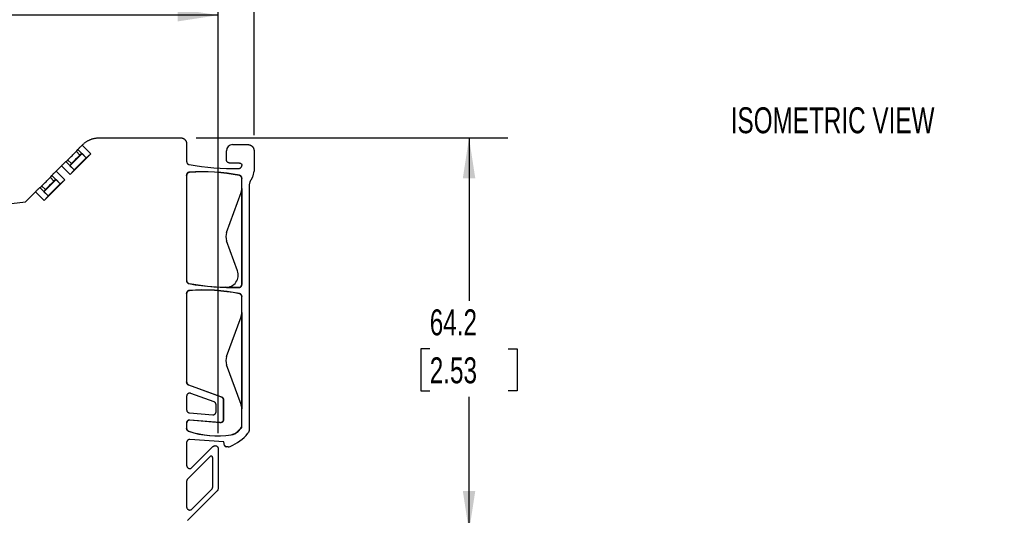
# Model space of a CAD drawing. Header units: millimetres. Extents: x 6 to 543, y 6 to 393.
# Tile 7 of 12: x 324 to 485, y 183 to 264. Entities that reach past the tile are written whole.
import ezdxf

# ---------------------------------------------------------------- set-up
doc = ezdxf.new("R2010")
doc.units = ezdxf.units.MM
doc.header["$LTSCALE"] = 2
doc.layers.add('DIMENSIONS', color=140, linetype='Continuous', lineweight=25)
doc.layers.add('TEXT', color=140, linetype='Continuous', lineweight=25)
doc.styles.add('SLDTEXTSTYLE0', font='TXT', dxfattribs={"width": 0.7})
doc.dimstyles.new('SLDDIMSTYLE1', dxfattribs={"dimtxt": 4.316016, "dimasz": 6.604, "dimexe": 0, "dimexo": 0.0625, "dimgap": 1.079004, "dimtad": 0, "dimtih": 1, "dimtoh": 1, "dimrnd": 1e-09, "dimzin": 12, "dimdsep": 46, "dimtxsty": 'SLDTEXTSTYLE0', "dimsah": 1, "dimcen": 0.09, "dimadec": 0, "dimazin": 3, "dimtfac": 1, "dimtofl": 0, "dimtmove": 0, "dimatfit": 3, "dimfxl": 0, "dimfrac": 2, "dimtolj": 1, "dimtzin": 12, "dimarcsym": 0})
doc.dimstyles.new('SLDDIMSTYLE2', dxfattribs={"dimtxt": 4.316016, "dimasz": 6.604, "dimexe": 0, "dimexo": 0.0625, "dimgap": 1.079004, "dimtad": 0, "dimtih": 1, "dimtoh": 1, "dimrnd": 1e-09, "dimzin": 4, "dimdsep": 46, "dimtxsty": 'SLDTEXTSTYLE0', "dimsah": 1, "dimcen": 0.09, "dimadec": 0, "dimazin": 1, "dimtfac": 1, "dimtofl": 0, "dimtmove": 0, "dimatfit": 3, "dimfxl": 0, "dimfrac": 2, "dimtolj": 1, "dimtzin": 12, "dimarcsym": 0})

# ---------------------------------------------------------------- blocks, each defined once
blk = doc.blocks.new('_D_3')
at = {"layer": 'DIMENSIONS'}
for p, q in [((353.02, 244.84), (403.9, 244.84)), ((397.55, 244.84), (397.55, 218.24)), ((391.14, 210.42), (389.69, 210.42)), ((389.69, 210.42), (389.69, 203.56)), ((403.96, 210.42), (405.41, 210.42)), ((405.41, 210.42), (405.41, 203.56)), ((389.69, 203.56), (391.14, 203.56)), ((397.55, 180.6), (397.55, 202.59)), ((405.41, 203.56), (403.96, 203.56)), ((373.01, 180.6), (403.9, 180.6))]:
    blk.add_line(p, q, dxfattribs=at)
for points in [[(397.55, 244.84), (396.54, 238.24), (398.57, 238.24)], [(397.55, 180.6), (398.57, 187.2), (396.54, 187.2)]]:
    blk.add_solid(points, dxfattribs=at)
at = {"layer": 'DIMENSIONS', "char_height": 4.233, "attachment_point": 1, "style": 'SLDTEXTSTYLE0'}
for s, insert in [('64.2', (391.14, 216.84)), ('2.53', (391.14, 209.01))]:
    blk.add_mtext(s, dxfattribs=dict(at, insert=insert))
blk = doc.blocks.new('_D_5')
at = {"layer": 'DIMENSIONS'}
for p, q in [((246.48, 203.39), (246.48, 271.2)), ((356.63, 196.64), (356.63, 271.2)), ((246.48, 264.85), (284.31, 264.85)), ((290.15, 264.85), (288.7, 264.85)), ((288.7, 264.85), (288.7, 257.99)), ((302.98, 264.85), (304.43, 264.85)), ((304.43, 264.85), (304.43, 257.99)), ((356.63, 264.85), (308.83, 264.85)), ((288.7, 257.99), (290.15, 257.99)), ((304.43, 257.99), (302.98, 257.99))]:
    blk.add_line(p, q, dxfattribs=at)
for points in [[(246.48, 264.85), (253.08, 263.83), (253.08, 265.86)], [(356.63, 264.85), (350.02, 265.86), (350.02, 263.83)]]:
    blk.add_solid(points, dxfattribs=at)
at = {"layer": 'DIMENSIONS', "char_height": 4.233, "attachment_point": 1, "style": 'SLDTEXTSTYLE0'}
for s, insert in [('110.2', (288.36, 271.27)), ('4.34', (290.15, 263.45))]:
    blk.add_mtext(s, dxfattribs=dict(at, insert=insert))
blk = doc.blocks.new('_D_6')
at = {"layer": 'DIMENSIONS'}
for p, q in [((246.48, 203.39), (246.48, 290.31)), ((362.48, 245.26), (362.48, 290.31)), ((246.48, 283.96), (284.31, 283.96)), ((290.15, 283.96), (288.7, 283.96)), ((288.7, 283.96), (288.7, 277.1)), ((302.98, 283.96), (304.43, 283.96)), ((304.43, 283.96), (304.43, 277.1)), ((362.48, 283.96), (308.83, 283.96)), ((288.7, 277.1), (290.15, 277.1)), ((304.43, 277.1), (302.98, 277.1))]:
    blk.add_line(p, q, dxfattribs=at)
for points in [[(246.48, 283.96), (253.08, 282.94), (253.08, 284.97)], [(362.48, 283.96), (355.87, 284.97), (355.87, 282.94)]]:
    blk.add_solid(points, dxfattribs=at)
at = {"layer": 'DIMENSIONS', "char_height": 4.233, "attachment_point": 1, "style": 'SLDTEXTSTYLE0'}
for s, insert in [('116.0', (288.36, 290.38)), ('4.57', (290.15, 282.55))]:
    blk.add_mtext(s, dxfattribs=dict(at, insert=insert))

msp = doc.modelspace()

# ---------------------------------------------------------------- linework, layer by layer
for p, q in [((337.288, 244.845), (350.476, 244.845)), ((333.479, 242.622), (333.745, 242.947)), ((334.075, 242.026), (333.479, 242.622)), ((333.745, 242.947), (335.098, 241.593)), ((334.444, 243.657), (334.46, 243.673)), ((335.859, 242.241), (334.444, 243.657)), ((351.476, 243.845), (351.476, 240.963)), ((357.976, 241.224), (357.976, 242.724)), ((358.976, 243.724), (361.476, 243.724)), ((362.476, 242.724), (362.476, 239.395)), ((331.745, 240.947), (332.07, 241.213)), ((332.666, 240.618), (332.07, 241.213)), ((332.438, 240.278), (334.414, 242.254)), ((332.451, 238.833), (335.859, 242.241)), ((333.099, 239.617), (335.075, 241.593)), ((334.359, 242.26), (334.075, 242.026)), ((334.389, 242.23), (334.359, 242.26)), ((335.075, 241.593), (334.414, 242.254)), ((335.098, 241.593), (335.075, 241.593)), ((330.201, 239.414), (331.035, 240.248)), ((331.617, 237.999), (330.201, 239.414)), ((331.035, 240.248), (332.451, 238.833)), ((333.099, 239.594), (331.745, 240.947)), ((332.666, 240.618), (332.433, 240.333)), ((332.433, 240.333), (332.462, 240.303)), ((332.438, 240.278), (333.099, 239.617)), ((333.099, 239.617), (333.099, 239.594)), ((360.096, 240.724), (358.476, 240.724)), ((360.476, 240.337), (360.476, 240.344)), ((328.195, 236.035), (330.171, 238.012)), ((328.208, 234.59), (331.617, 237.999)), ((329.236, 238.379), (329.502, 238.704)), ((329.832, 237.784), (329.236, 238.379)), ((329.502, 238.704), (330.856, 237.351)), ((330.117, 238.017), (329.832, 237.784)), ((330.147, 237.987), (330.117, 238.017)), ((330.833, 237.351), (330.171, 238.012)), ((351.445, 238.721), (351.445, 221.537)), ((351.476, 238.692), (351.445, 238.721)), ((351.476, 238.692), (351.476, 221.563)), ((351.938, 239.19), (351.907, 239.219)), ((360.105, 238.714), (360.074, 238.688)), ((360.507, 238.224), (360.476, 238.198)), ((360.476, 236.577), (360.476, 238.198)), ((360.507, 220.907), (360.507, 238.224)), ((362.208, 238.395), (361.944, 237.938)), ((327.503, 236.705), (327.828, 236.97)), ((328.856, 235.351), (327.503, 236.705)), ((328.423, 236.375), (327.828, 236.97)), ((328.423, 236.375), (328.19, 236.09)), ((328.856, 235.374), (330.833, 237.351)), ((330.856, 237.351), (330.833, 237.351)), ((360.476, 236.577), (360.476, 220.937)), ((361.676, 236.938), (361.676, 197.244)), ((325.163, 234.376), (326.793, 236.006)), ((326.793, 236.006), (328.208, 234.59)), ((328.19, 236.09), (328.22, 236.06)), ((328.195, 236.035), (328.856, 235.374)), ((328.856, 235.374), (328.856, 235.351)), ((357.995, 229.408), (360.355, 235.893)), ((318.564, 233.635), (325.163, 234.376)), ((359.784, 223.123), (357.995, 228.04)), ((351.445, 221.537), (351.476, 221.563)), ((351.854, 221.046), (351.885, 221.071)), ((359.989, 220.437), (360.02, 220.407)), ((360.476, 220.937), (360.507, 220.907)), ((351.445, 219.421), (351.445, 204.986)), ((351.476, 219.392), (351.445, 219.421)), ((351.476, 219.392), (351.476, 205.008)), ((351.938, 219.89), (351.907, 219.919)), ((360.105, 219.414), (360.074, 219.388)), ((360.507, 218.924), (360.476, 218.898)), ((360.476, 216.327), (360.476, 218.898)), ((360.507, 197.787), (360.507, 218.924)), ((357.995, 209.158), (360.355, 215.643)), ((360.476, 216.327), (360.476, 200.621)), ((360.355, 201.305), (357.995, 207.79)), ((351.445, 204.986), (351.476, 205.008)), ((351.805, 204.538), (351.774, 204.516)), ((351.774, 204.516), (357.116, 202.572)), ((351.805, 204.538), (357.147, 202.594)), ((351.476, 202.667), (351.476, 200.462)), ((355.947, 201.753), (352.147, 203.136)), ((357.116, 202.572), (357.147, 202.594)), ((356.276, 200.129), (356.276, 201.284)), ((357.476, 202.124), (357.445, 202.102)), ((357.445, 202.102), (357.445, 198.853)), ((357.476, 202.124), (357.476, 198.82)), ((351.932, 199.963), (355.732, 199.631)), ((360.476, 197.8), (360.476, 200.621)), ((351.445, 198.287), (351.445, 197.417)), ((351.476, 198.253), (351.445, 198.287)), ((351.476, 198.253), (351.476, 197.44)), ((356.901, 198.355), (351.988, 198.785)), ((351.988, 198.785), (352.019, 198.751)), ((356.932, 198.321), (352.019, 198.751)), ((356.932, 198.321), (356.901, 198.355)), ((357.445, 198.853), (357.476, 198.82)), ((360.476, 197.8), (360.507, 197.787)), ((351.445, 197.417), (351.476, 197.44)), ((351.789, 196.942), (351.82, 196.965)), ((358.724, 196.393), (358.729, 196.363)), ((359.839, 196.957), (360.329, 197.447)), ((359.839, 196.957), (359.861, 196.935)), ((359.861, 196.935), (360.36, 197.434)), ((360.36, 197.434), (360.329, 197.447)), ((351.476, 195.111), (351.476, 191.368)), ((357.526, 195.224), (352.011, 195.61)), ((352.329, 191.014), (355.772, 194.457)), ((357.636, 194.654), (357.526, 195.224)), ((358.224, 194.411), (357.931, 194.411)), ((355.299, 192.823), (351.622, 189.147)), ((356.626, 194.104), (356.626, 187.59)), ((355.726, 187.85), (355.726, 192.646)), ((351.476, 188.793), (351.476, 184.6)), ((356.479, 187.236), (351.622, 182.379)), ((352.329, 184.247), (355.579, 187.497))]:
    msp.add_line(p, q)
for centre, radius, start, end in [((358.976, 242.724), 1, 90, 180), ((358.976, 278.974), 39.15, 259.56541, 271.48262), ((354.176, 209.274), 30.031, 78.61191, 94.33269), ((354.176, 209.274), 30, 78.66117, 94.27691), ((359.874, 228.724), 2, 160, 200), ((357.905, 222.439), 2, 268.45818, 20), ((358.976, 259.574), 39.181, 259.5272, 271.52734), ((354.176, 189.974), 30.031, 78.61192, 94.33269), ((354.176, 189.974), 30, 78.66117, 94.27691), ((359.874, 208.474), 2, 160, 200), ((356.476, 211.224), 15.031, 251.83129, 278.62203), ((356.476, 211.224), 15, 251.91993, 278.62206), ((355.976, 200.974), 7, 292.00252, 321.56621), ((358.425, 198.371), 2, 278.60564, 315), ((358.425, 198.371), 2.031, 278.60564, 315), ((357.931, 194.711), 0.3, 191, 270), ((358.224, 195.411), 1, 270, 292.00252)]:
    msp.add_arc(centre, radius, start, end)
for points, knots in [([(334.46, 243.673), (334.507, 243.719), (334.601, 243.81), (334.75, 243.938), (334.905, 244.059), (335.065, 244.172), (335.231, 244.277), (335.402, 244.374), (335.577, 244.462), (335.757, 244.542), (335.94, 244.612), (336.127, 244.674), (336.316, 244.726), (336.508, 244.769), (336.701, 244.803), (336.896, 244.827), (337.092, 244.842), (337.223, 244.844), (337.288, 244.845)], [0, 0, 0, 0, 0.06250022, 0.12500036, 0.18750041, 0.25000041, 0.31250035, 0.37500026, 0.43750013, 0.5, 0.56249987, 0.62499974, 0.68749965, 0.74999959, 0.81249959, 0.87499964, 0.93749978, 1, 1, 1, 1]), ([(350.476, 244.845), (350.508, 244.844), (350.574, 244.842), (350.671, 244.827), (350.766, 244.803), (350.859, 244.77), (350.948, 244.728), (351.032, 244.677), (351.111, 244.619), (351.184, 244.553), (351.25, 244.48), (351.308, 244.401), (351.359, 244.317), (351.401, 244.228), (351.434, 244.135), (351.458, 244.04), (351.473, 243.943), (351.475, 243.877), (351.476, 243.845)], [0, 0, 0, 0, 0.0625013, 0.1250021, 0.1875024, 0.2500024, 0.312502, 0.3750015, 0.4375008, 0.5, 0.5624992, 0.6249985, 0.687498, 0.7499976, 0.8124976, 0.8749979, 0.9374987, 1, 1, 1, 1]), ([(332.07, 241.213), (332.073, 241.215), (332.078, 241.22), (332.093, 241.233), (332.112, 241.252), (332.147, 241.285), (332.206, 241.342), (332.298, 241.433), (332.408, 241.541), (332.566, 241.698), (332.78, 241.912), (332.994, 242.126), (333.151, 242.285), (333.259, 242.394), (333.35, 242.487), (333.417, 242.556), (333.463, 242.603), (333.474, 242.616), (333.479, 242.622)], [0, 0, 0, 0, 0.0302844, 0.0603479, 0.0904341, 0.1207862, 0.1854728, 0.2503371, 0.3150226, 0.379886, 0.5000589, 0.6202319, 0.6849171, 0.7497809, 0.8144669, 0.8793316, 0.9396203, 1, 1, 1, 1]), ([(333.745, 242.947), (333.747, 242.949), (333.752, 242.954), (333.765, 242.969), (333.784, 242.989), (333.817, 243.024), (333.874, 243.082), (333.965, 243.175), (334.073, 243.284), (334.192, 243.404), (334.317, 243.53), (334.402, 243.615), (334.444, 243.657)], [0, 0, 0, 0, 0.06050224, 0.12056304, 0.18066932, 0.2413069, 0.37053774, 0.50012372, 0.62935254, 0.75893663, 0.87937782, 1, 1, 1, 1]), ([(361.476, 243.724), (361.508, 243.723), (361.574, 243.721), (361.671, 243.706), (361.766, 243.682), (361.859, 243.649), (361.948, 243.607), (362.032, 243.557), (362.111, 243.498), (362.184, 243.432), (362.25, 243.359), (362.308, 243.28), (362.359, 243.196), (362.401, 243.107), (362.434, 243.015), (362.458, 242.919), (362.473, 242.822), (362.475, 242.757), (362.476, 242.724)], [0, 0, 0, 0, 0.0625013, 0.1250021, 0.1875024, 0.2500024, 0.312502, 0.3750015, 0.4375008, 0.5, 0.5624992, 0.6249985, 0.687498, 0.7499976, 0.8124976, 0.8749979, 0.9374987, 1, 1, 1, 1]), ([(334.075, 242.026), (334.072, 242.024), (334.067, 242.02), (334.052, 242.006), (334.032, 241.988), (333.998, 241.954), (333.939, 241.897), (333.847, 241.807), (333.737, 241.699), (333.579, 241.542), (333.364, 241.328), (333.151, 241.113), (332.994, 240.955), (332.886, 240.846), (332.795, 240.753), (332.728, 240.684), (332.682, 240.636), (332.671, 240.624), (332.666, 240.618)], [0, 0, 0, 0, 0.0302844, 0.0603479, 0.0904341, 0.1207862, 0.1854728, 0.2503371, 0.3150226, 0.379886, 0.5000589, 0.6202319, 0.6849171, 0.7497809, 0.8144669, 0.8793316, 0.9396203, 1, 1, 1, 1]), ([(335.859, 242.241), (335.838, 242.22), (335.796, 242.178), (335.733, 242.116), (335.67, 242.056), (335.584, 241.975), (335.479, 241.878), (335.363, 241.777), (335.262, 241.694), (335.184, 241.636), (335.127, 241.6), (335.108, 241.595), (335.098, 241.593)], [0, 0, 0, 0, 0.0603931, 0.120349, 0.1803576, 0.2409071, 0.3699995, 0.4995312, 0.6288009, 0.7585165, 0.8791469, 1, 1, 1, 1]), ([(358.476, 240.724), (358.452, 240.725), (358.404, 240.727), (358.334, 240.743), (358.267, 240.767), (358.204, 240.802), (358.147, 240.845), (358.096, 240.895), (358.054, 240.953), (358.019, 241.015), (357.994, 241.083), (357.979, 241.152), (357.977, 241.2), (357.976, 241.224)], [0, 0, 0, 0, 0.0909108, 0.1818206, 0.2727296, 0.363638, 0.454546, 0.545454, 0.636362, 0.7272704, 0.8181794, 0.9090892, 1, 1, 1, 1]), ([(329.502, 238.704), (329.505, 238.707), (329.509, 238.712), (329.522, 238.726), (329.541, 238.746), (329.575, 238.781), (329.631, 238.84), (329.722, 238.932), (329.83, 239.041), (329.95, 239.162), (330.075, 239.288), (330.159, 239.372), (330.201, 239.414)], [0, 0, 0, 0, 0.0605022, 0.120563, 0.1806693, 0.2413069, 0.3705377, 0.5001237, 0.6293525, 0.7589366, 0.8793778, 1, 1, 1, 1]), ([(331.035, 240.248), (331.057, 240.27), (331.099, 240.312), (331.161, 240.374), (331.223, 240.436), (331.306, 240.519), (331.408, 240.619), (331.517, 240.727), (331.61, 240.818), (331.679, 240.885), (331.727, 240.931), (331.739, 240.942), (331.745, 240.947)], [0, 0, 0, 0, 0.0605, 0.1205586, 0.180663, 0.2412988, 0.370527, 0.500112, 0.6293417, 0.7589285, 0.8793734, 1, 1, 1, 1]), ([(333.099, 239.594), (333.098, 239.59), (333.097, 239.581), (333.089, 239.562), (333.074, 239.537), (333.047, 239.496), (332.998, 239.43), (332.916, 239.33), (332.814, 239.214), (332.699, 239.089), (332.577, 238.96), (332.493, 238.875), (332.451, 238.833)], [0, 0, 0, 0, 0.0606195, 0.1207896, 0.1809947, 0.2417184, 0.3710795, 0.5007047, 0.629882, 0.759329, 0.8795888, 1, 1, 1, 1]), ([(351.476, 240.963), (351.476, 240.94), (351.478, 240.893), (351.493, 240.825), (351.516, 240.761), (351.549, 240.699), (351.593, 240.637), (351.652, 240.578), (351.725, 240.528), (351.803, 240.49), (351.858, 240.478), (351.885, 240.471)], [0, 0, 0, 0, 0.1015487, 0.2003681, 0.2984304, 0.3977529, 0.5002785, 0.6275948, 0.7578715, 0.8782164, 1, 1, 1, 1]), ([(359.989, 239.837), (360.009, 239.838), (360.05, 239.841), (360.111, 239.854), (360.181, 239.878), (360.259, 239.92), (360.336, 239.985), (360.399, 240.064), (360.443, 240.152), (360.471, 240.244), (360.474, 240.306), (360.476, 240.337)], [0, 0, 0, 0, 0.0797026, 0.1594521, 0.2404633, 0.3687703, 0.500067, 0.6283753, 0.7596733, 0.8791136, 1, 1, 1, 1]), ([(360.096, 240.724), (360.116, 240.723), (360.155, 240.721), (360.214, 240.707), (360.269, 240.684), (360.32, 240.653), (360.365, 240.614), (360.404, 240.568), (360.436, 240.517), (360.458, 240.462), (360.473, 240.404), (360.475, 240.364), (360.476, 240.344)], [0, 0, 0, 0, 0.1000018, 0.2000024, 0.3000021, 0.4000012, 0.5, 0.5999988, 0.6999979, 0.7999976, 0.8999982, 1, 1, 1, 1]), ([(327.828, 236.97), (327.83, 236.973), (327.835, 236.977), (327.85, 236.991), (327.87, 237.009), (327.905, 237.043), (327.963, 237.1), (328.055, 237.19), (328.165, 237.298), (328.323, 237.455), (328.538, 237.669), (328.752, 237.884), (328.909, 238.042), (329.017, 238.151), (329.107, 238.244), (329.174, 238.313), (329.22, 238.361), (329.231, 238.373), (329.236, 238.379)], [0, 0, 0, 0, 0.0302844, 0.0603479, 0.0904341, 0.1207862, 0.1854728, 0.2503371, 0.3150226, 0.379886, 0.5000589, 0.6202319, 0.6849171, 0.7497809, 0.8144669, 0.8793316, 0.9396203, 1, 1, 1, 1]), ([(329.832, 237.784), (329.829, 237.782), (329.824, 237.777), (329.81, 237.764), (329.79, 237.745), (329.755, 237.711), (329.696, 237.655), (329.604, 237.564), (329.495, 237.456), (329.336, 237.299), (329.122, 237.085), (328.908, 236.871), (328.751, 236.712), (328.643, 236.603), (328.552, 236.51), (328.485, 236.441), (328.439, 236.393), (328.428, 236.381), (328.423, 236.375)], [0, 0, 0, 0, 0.0302844, 0.0603479, 0.0904341, 0.1207862, 0.1854728, 0.2503371, 0.3150226, 0.379886, 0.5000589, 0.6202319, 0.6849171, 0.7497809, 0.8144669, 0.8793316, 0.9396203, 1, 1, 1, 1]), ([(331.617, 237.999), (331.595, 237.977), (331.553, 237.935), (331.49, 237.874), (331.427, 237.813), (331.341, 237.732), (331.236, 237.636), (331.12, 237.534), (331.02, 237.451), (330.942, 237.393), (330.884, 237.357), (330.865, 237.353), (330.856, 237.351)], [0, 0, 0, 0, 0.0603931, 0.120349, 0.1803576, 0.2409071, 0.3699995, 0.4995312, 0.6288009, 0.7585165, 0.8791469, 1, 1, 1, 1]), ([(351.907, 239.219), (351.887, 239.217), (351.847, 239.213), (351.789, 239.197), (351.722, 239.171), (351.649, 239.127), (351.576, 239.063), (351.517, 238.986), (351.475, 238.9), (351.449, 238.811), (351.446, 238.751), (351.445, 238.721)], [0, 0, 0, 0, 0.0799022, 0.1598843, 0.2410923, 0.3690881, 0.5000635, 0.6280596, 0.7590368, 0.8787957, 1, 1, 1, 1]), ([(351.938, 239.19), (351.916, 239.188), (351.871, 239.183), (351.805, 239.163), (351.743, 239.136), (351.685, 239.1), (351.632, 239.057), (351.586, 239.007), (351.546, 238.951), (351.515, 238.891), (351.493, 238.827), (351.478, 238.76), (351.477, 238.714), (351.476, 238.692)], [0, 0, 0, 0, 0.09091228, 0.18182334, 0.27273336, 0.36364255, 0.45455109, 0.5454592, 0.63636706, 0.72727487, 0.81818283, 0.90909114, 1, 1, 1, 1]), ([(360.476, 238.198), (360.475, 238.221), (360.473, 238.267), (360.458, 238.334), (360.435, 238.399), (360.403, 238.46), (360.364, 238.516), (360.316, 238.566), (360.263, 238.609), (360.204, 238.645), (360.141, 238.672), (360.096, 238.683), (360.074, 238.688)], [0, 0, 0, 0, 0.0999935, 0.199988, 0.2999835, 0.3999803, 0.4999786, 0.5999787, 0.6999806, 0.7999847, 0.8999911, 1, 1, 1, 1]), ([(360.507, 238.224), (360.506, 238.247), (360.504, 238.293), (360.49, 238.36), (360.467, 238.424), (360.435, 238.484), (360.391, 238.546), (360.334, 238.605), (360.263, 238.655), (360.186, 238.693), (360.132, 238.707), (360.105, 238.714)], [0, 0, 0, 0, 0.1014992, 0.2003416, 0.2984511, 0.3977941, 0.5002662, 0.6274906, 0.7576734, 0.8781169, 1, 1, 1, 1]), ([(361.944, 237.938), (361.922, 237.9), (361.88, 237.823), (361.827, 237.704), (361.78, 237.582), (361.73, 237.414), (361.685, 237.2), (361.679, 237.025), (361.676, 236.938)], [0, 0, 0, 0, 0.1252046, 0.2499362, 0.3747327, 0.5001316, 0.7499359, 1, 1, 1, 1]), ([(326.793, 236.006), (326.814, 236.027), (326.856, 236.069), (326.919, 236.132), (326.98, 236.193), (327.064, 236.276), (327.165, 236.377), (327.275, 236.485), (327.367, 236.575), (327.436, 236.642), (327.484, 236.688), (327.497, 236.699), (327.503, 236.705)], [0, 0, 0, 0, 0.0605, 0.1205586, 0.180663, 0.2412988, 0.370527, 0.500112, 0.6293417, 0.7589285, 0.8793734, 1, 1, 1, 1]), ([(360.355, 235.893), (360.37, 235.937), (360.4, 236.025), (360.434, 236.161), (360.458, 236.298), (360.473, 236.437), (360.475, 236.53), (360.476, 236.577)], [0, 0, 0, 0, 0.2009844, 0.4004929, 0.5995071, 0.7990156, 1, 1, 1, 1]), ([(328.856, 235.351), (328.856, 235.347), (328.855, 235.338), (328.846, 235.319), (328.832, 235.294), (328.805, 235.253), (328.756, 235.187), (328.673, 235.087), (328.571, 234.971), (328.457, 234.846), (328.334, 234.717), (328.25, 234.633), (328.208, 234.59)], [0, 0, 0, 0, 0.0606195, 0.1207896, 0.1809947, 0.2417184, 0.3710795, 0.5007047, 0.629882, 0.759329, 0.8795888, 1, 1, 1, 1]), ([(351.445, 221.537), (351.445, 221.514), (351.447, 221.467), (351.462, 221.4), (351.485, 221.335), (351.518, 221.274), (351.562, 221.212), (351.621, 221.152), (351.693, 221.102), (351.772, 221.065), (351.826, 221.052), (351.854, 221.046)], [0, 0, 0, 0, 0.1015465, 0.2003668, 0.2984311, 0.3977545, 0.500278, 0.6275908, 0.7578638, 0.8782126, 1, 1, 1, 1]), ([(351.476, 221.563), (351.477, 221.54), (351.478, 221.494), (351.493, 221.426), (351.517, 221.36), (351.549, 221.299), (351.59, 221.242), (351.638, 221.192), (351.693, 221.149), (351.753, 221.114), (351.817, 221.087), (351.862, 221.076), (351.885, 221.071)], [0, 0, 0, 0, 0.100004, 0.2000048, 0.3000034, 0.4000005, 0.499997, 0.5999937, 0.6999915, 0.7999913, 0.8999938, 1, 1, 1, 1]), ([(359.989, 220.437), (359.81, 220.433), (359.454, 220.425), (358.92, 220.423), (358.385, 220.427), (358.029, 220.436), (357.851, 220.44)], [0, 0, 0, 0, 0.2500233, 0.5, 0.7499767, 1, 1, 1, 1]), ([(359.989, 220.437), (360.012, 220.439), (360.059, 220.442), (360.127, 220.459), (360.193, 220.484), (360.254, 220.519), (360.309, 220.562), (360.359, 220.613), (360.4, 220.67), (360.433, 220.732), (360.457, 220.798), (360.473, 220.867), (360.475, 220.913), (360.476, 220.937)], [0, 0, 0, 0, 0.0909122, 0.1818231, 0.272733, 0.363642, 0.4545504, 0.5454584, 0.6363662, 0.7272741, 0.8181822, 0.9090908, 1, 1, 1, 1]), ([(360.02, 220.407), (360.04, 220.408), (360.081, 220.411), (360.142, 220.424), (360.212, 220.448), (360.29, 220.49), (360.367, 220.555), (360.43, 220.634), (360.474, 220.721), (360.502, 220.814), (360.505, 220.876), (360.507, 220.907)], [0, 0, 0, 0, 0.0797077, 0.1594622, 0.2404772, 0.3687777, 0.500067, 0.6283679, 0.7596592, 0.8791058, 1, 1, 1, 1]), ([(351.907, 219.919), (351.887, 219.917), (351.847, 219.913), (351.789, 219.897), (351.722, 219.871), (351.649, 219.827), (351.576, 219.763), (351.517, 219.686), (351.475, 219.6), (351.449, 219.511), (351.446, 219.451), (351.445, 219.421)], [0, 0, 0, 0, 0.0799022, 0.1598843, 0.2410923, 0.3690881, 0.5000635, 0.6280596, 0.7590368, 0.8787957, 1, 1, 1, 1]), ([(351.938, 219.89), (351.916, 219.888), (351.871, 219.883), (351.805, 219.863), (351.743, 219.836), (351.685, 219.8), (351.632, 219.757), (351.586, 219.707), (351.546, 219.651), (351.515, 219.591), (351.493, 219.527), (351.478, 219.46), (351.477, 219.414), (351.476, 219.392)], [0, 0, 0, 0, 0.0909123, 0.1818233, 0.2727334, 0.3636425, 0.4545511, 0.5454592, 0.6363671, 0.7272749, 0.8181828, 0.9090911, 1, 1, 1, 1]), ([(360.476, 218.898), (360.475, 218.921), (360.473, 218.967), (360.458, 219.034), (360.435, 219.099), (360.403, 219.16), (360.364, 219.216), (360.316, 219.266), (360.263, 219.309), (360.204, 219.345), (360.141, 219.372), (360.096, 219.383), (360.074, 219.388)], [0, 0, 0, 0, 0.0999935, 0.199988, 0.2999835, 0.3999803, 0.4999786, 0.5999787, 0.6999806, 0.7999847, 0.8999911, 1, 1, 1, 1]), ([(360.507, 218.924), (360.506, 218.947), (360.504, 218.993), (360.49, 219.06), (360.467, 219.124), (360.435, 219.184), (360.391, 219.246), (360.334, 219.305), (360.263, 219.355), (360.186, 219.393), (360.132, 219.407), (360.105, 219.414)], [0, 0, 0, 0, 0.10149912, 0.20034149, 0.29845097, 0.39779405, 0.50026618, 0.62749076, 0.75767353, 0.87811707, 1, 1, 1, 1]), ([(360.355, 215.643), (360.37, 215.687), (360.4, 215.775), (360.434, 215.911), (360.458, 216.048), (360.473, 216.187), (360.475, 216.28), (360.476, 216.327)], [0, 0, 0, 0, 0.2009844, 0.4004929, 0.5995071, 0.7990156, 1, 1, 1, 1]), ([(351.445, 204.986), (351.446, 204.96), (351.448, 204.91), (351.465, 204.835), (351.494, 204.765), (351.546, 204.677), (351.634, 204.58), (351.727, 204.538), (351.774, 204.516)], [0, 0, 0, 0, 0.1260874, 0.249567, 0.373433, 0.5006526, 0.7495659, 1, 1, 1, 1]), ([(351.476, 205.008), (351.477, 204.985), (351.478, 204.94), (351.493, 204.873), (351.515, 204.809), (351.546, 204.749), (351.585, 204.693), (351.631, 204.643), (351.684, 204.6), (351.742, 204.564), (351.784, 204.547), (351.805, 204.538)], [0, 0, 0, 0, 0.1111121, 0.2222234, 0.3333343, 0.4444448, 0.5555552, 0.6666657, 0.7777766, 0.8888879, 1, 1, 1, 1]), ([(352.147, 203.136), (352.127, 203.143), (352.089, 203.155), (352.03, 203.165), (351.97, 203.168), (351.891, 203.162), (351.793, 203.138), (351.686, 203.08), (351.596, 203), (351.528, 202.9), (351.484, 202.787), (351.478, 202.707), (351.476, 202.667)], [0, 0, 0, 0, 0.06294033, 0.12503218, 0.18719262, 0.2503357, 0.3749975, 0.50021725, 0.62487772, 0.75009928, 0.87491034, 1, 1, 1, 1]), ([(357.116, 202.572), (357.137, 202.563), (357.179, 202.546), (357.236, 202.51), (357.289, 202.467), (357.335, 202.417), (357.374, 202.361), (357.405, 202.301), (357.428, 202.237), (357.442, 202.17), (357.444, 202.125), (357.445, 202.102)], [0, 0, 0, 0, 0.1111121, 0.2222234, 0.3333343, 0.4444448, 0.5555552, 0.6666657, 0.7777766, 0.8888879, 1, 1, 1, 1]), ([(357.147, 202.594), (357.168, 202.585), (357.21, 202.568), (357.267, 202.532), (357.32, 202.489), (357.366, 202.439), (357.405, 202.383), (357.436, 202.322), (357.459, 202.258), (357.473, 202.192), (357.475, 202.146), (357.476, 202.124)], [0, 0, 0, 0, 0.1111121, 0.2222234, 0.3333343, 0.4444448, 0.5555552, 0.6666657, 0.7777766, 0.8888879, 1, 1, 1, 1]), ([(356.276, 201.284), (356.275, 201.309), (356.272, 201.36), (356.255, 201.434), (356.226, 201.505), (356.174, 201.592), (356.086, 201.689), (355.993, 201.732), (355.947, 201.753)], [0, 0, 0, 0, 0.1260874, 0.249567, 0.373433, 0.5006526, 0.7495659, 1, 1, 1, 1]), ([(360.476, 200.621), (360.475, 200.668), (360.473, 200.761), (360.458, 200.9), (360.434, 201.037), (360.4, 201.173), (360.37, 201.261), (360.355, 201.305)], [0, 0, 0, 0, 0.20098441, 0.40049293, 0.59950707, 0.79901559, 1, 1, 1, 1]), ([(351.476, 200.462), (351.476, 200.442), (351.478, 200.402), (351.489, 200.344), (351.509, 200.275), (351.546, 200.199), (351.604, 200.122), (351.676, 200.057), (351.757, 200.009), (351.843, 199.976), (351.902, 199.968), (351.932, 199.963)], [0, 0, 0, 0, 0.0799472, 0.1599823, 0.2412351, 0.3691601, 0.5000627, 0.6279881, 0.7588924, 0.8787238, 1, 1, 1, 1]), ([(355.732, 199.631), (355.755, 199.63), (355.801, 199.628), (355.87, 199.637), (355.947, 199.657), (356.032, 199.695), (356.115, 199.757), (356.185, 199.835), (356.236, 199.926), (356.27, 200.025), (356.274, 200.094), (356.276, 200.129)], [0, 0, 0, 0, 0.0829908, 0.1658483, 0.2501544, 0.3736829, 0.500091, 0.623616, 0.750025, 0.8742838, 1, 1, 1, 1]), ([(351.988, 198.785), (351.965, 198.786), (351.92, 198.788), (351.851, 198.78), (351.773, 198.759), (351.688, 198.721), (351.605, 198.659), (351.535, 198.581), (351.484, 198.49), (351.451, 198.391), (351.447, 198.322), (351.445, 198.287)], [0, 0, 0, 0, 0.0829908, 0.1658483, 0.2501544, 0.3736829, 0.500091, 0.623616, 0.750025, 0.8742838, 1, 1, 1, 1]), ([(352.019, 198.751), (352.005, 198.752), (351.947, 198.756), (351.846, 198.742), (351.724, 198.692), (351.619, 198.612), (351.539, 198.508), (351.486, 198.385), (351.479, 198.297), (351.476, 198.253)], [0, 0, 0, 0, 0.0527624, 0.2090768, 0.3660127, 0.5235715, 0.6817547, 0.8405638, 1, 1, 1, 1]), ([(357.445, 198.853), (357.444, 198.829), (357.442, 198.781), (357.426, 198.711), (357.401, 198.646), (357.369, 198.586), (357.329, 198.531), (357.257, 198.456), (357.132, 198.377), (356.993, 198.35), (356.916, 198.354), (356.901, 198.355)], [0, 0, 0, 0, 0.0877835, 0.1738599, 0.2582291, 0.3408911, 0.4218461, 0.5010941, 0.7187945, 0.9472239, 1, 1, 1, 1]), ([(357.476, 198.82), (357.475, 198.795), (357.473, 198.747), (357.457, 198.678), (357.432, 198.612), (357.4, 198.552), (357.36, 198.498), (357.288, 198.422), (357.163, 198.344), (357.024, 198.316), (356.947, 198.321), (356.932, 198.321)], [0, 0, 0, 0, 0.08778352, 0.17385987, 0.25822906, 0.34089113, 0.42184613, 0.50109412, 0.71879448, 0.94722389, 1, 1, 1, 1]), ([(360.36, 197.434), (360.375, 197.45), (360.405, 197.482), (360.441, 197.536), (360.474, 197.605), (360.501, 197.689), (360.505, 197.754), (360.507, 197.787)], [0, 0, 0, 0, 0.1665565, 0.3323314, 0.5001928, 0.7493669, 1, 1, 1, 1]), ([(351.445, 197.417), (351.445, 197.396), (351.447, 197.354), (351.459, 197.293), (351.478, 197.234), (351.505, 197.177), (351.555, 197.098), (351.643, 197.004), (351.74, 196.963), (351.789, 196.942)], [0, 0, 0, 0, 0.1012776, 0.2003871, 0.2989297, 0.3985342, 0.5007785, 0.7496274, 1, 1, 1, 1]), ([(351.476, 197.44), (351.477, 197.417), (351.478, 197.37), (351.493, 197.302), (351.517, 197.236), (351.55, 197.174), (351.591, 197.118), (351.64, 197.067), (351.695, 197.024), (351.755, 196.989), (351.799, 196.973), (351.82, 196.965)], [0, 0, 0, 0, 0.111101, 0.222204, 0.3333093, 0.444417, 0.5555273, 0.6666406, 0.777757, 0.8888767, 1, 1, 1, 1]), ([(361.676, 197.244), (361.676, 197.135), (361.657, 197.022), (361.583, 196.809), (361.527, 196.709), (361.459, 196.623)], [0, 0, 0, 0, 0.5, 0.5, 1, 1, 1, 1]), ([(352.011, 195.61), (351.988, 195.61), (351.942, 195.612), (351.875, 195.602), (351.798, 195.581), (351.715, 195.542), (351.633, 195.479), (351.564, 195.402), (351.514, 195.312), (351.481, 195.214), (351.478, 195.145), (351.476, 195.111)], [0, 0, 0, 0, 0.0829843, 0.1658525, 0.2501527, 0.3736846, 0.5000954, 0.6236228, 0.7500318, 0.8742889, 1, 1, 1, 1]), ([(355.772, 194.457), (355.789, 194.473), (355.824, 194.505), (355.885, 194.544), (355.953, 194.575), (356.027, 194.596), (356.106, 194.605), (356.187, 194.602), (356.268, 194.585), (356.348, 194.554), (356.423, 194.509), (356.491, 194.449), (356.548, 194.377), (356.591, 194.294), (356.62, 194.201), (356.624, 194.136), (356.626, 194.104)], [0, 0, 0, 0, 0.059512, 0.1208577, 0.1840372, 0.2490504, 0.3158971, 0.3845773, 0.4550908, 0.5274373, 0.6016168, 0.677629, 0.7554737, 0.8351506, 0.9166594, 1, 1, 1, 1]), ([(355.726, 192.646), (355.725, 192.663), (355.723, 192.695), (355.708, 192.743), (355.681, 192.793), (355.637, 192.843), (355.573, 192.88), (355.501, 192.899), (355.427, 192.895), (355.355, 192.872), (355.318, 192.839), (355.299, 192.823)], [0, 0, 0, 0, 0.0833085, 0.1656646, 0.2503194, 0.3737982, 0.500184, 0.6236491, 0.7500371, 0.8742615, 1, 1, 1, 1]), ([(351.476, 191.368), (351.477, 191.343), (351.479, 191.294), (351.495, 191.222), (351.522, 191.153), (351.57, 191.068), (351.653, 190.975), (351.781, 190.9), (351.926, 190.862), (352.074, 190.871), (352.216, 190.918), (352.292, 190.982), (352.329, 191.014)], [0, 0, 0, 0, 0.0632415, 0.1251443, 0.1871051, 0.2505171, 0.375188, 0.5003305, 0.6249959, 0.7501438, 0.8749476, 1, 1, 1, 1]), ([(351.622, 189.147), (351.607, 189.131), (351.578, 189.099), (351.541, 189.044), (351.508, 188.975), (351.481, 188.891), (351.477, 188.826), (351.476, 188.793)], [0, 0, 0, 0, 0.1665565, 0.3323314, 0.5001928, 0.7493669, 1, 1, 1, 1]), ([(355.579, 187.497), (355.594, 187.513), (355.624, 187.544), (355.66, 187.599), (355.693, 187.668), (355.72, 187.752), (355.724, 187.817), (355.726, 187.85)], [0, 0, 0, 0, 0.1665565, 0.3323314, 0.5001928, 0.7493669, 1, 1, 1, 1]), ([(351.476, 184.6), (351.477, 184.575), (351.479, 184.526), (351.495, 184.454), (351.522, 184.386), (351.57, 184.3), (351.653, 184.207), (351.781, 184.132), (351.926, 184.094), (352.074, 184.103), (352.216, 184.15), (352.292, 184.214), (352.329, 184.247)], [0, 0, 0, 0, 0.0632415, 0.1251443, 0.1871051, 0.2505171, 0.375188, 0.5003305, 0.6249959, 0.7501438, 0.8749476, 1, 1, 1, 1])]:
    msp.add_open_spline(points, degree=3, knots=knots)
for points in [[(362.208, 238.395), (362.382, 238.698), (362.476, 239.046), (362.476, 239.395)], [(351.885, 221.071), (353.852, 220.709), (355.848, 220.498), (357.847, 220.44)], [(357.851, 220.44), (357.85, 220.44), (357.849, 220.44), (357.847, 220.44)], [(360.329, 197.447), (360.422, 197.539), (360.476, 197.669), (360.476, 197.8)], [(356.626, 187.59), (356.626, 187.459), (356.572, 187.328), (356.479, 187.236)]]:
    msp.add_open_spline(points, degree=3)

# ---------------------------------------------------------------- texts
at = {"layer": 'TEXT', "insert": (440.249, 249.814), "char_height": 4.23333, "attachment_point": 1, "style": 'SLDTEXTSTYLE0'}
msp.add_mtext('ISOMETRIC VIEW', dxfattribs=at)

# ---------------------------------------------------------------- dimensions: what is measured, and where the dimension line sits
at = {"layer": 'DIMENSIONS'}
for base, p1, p2, angle, dimstyle, picture, middle in [((362.476, 283.955), (246.476, 200.851), (362.476, 242.724), 0, 'SLDDIMSTYLE2', '_D_6', (296.566, 283.955)), ((356.626, 264.848), (246.476, 200.851), (356.626, 194.104), 0, 'SLDDIMSTYLE1', '_D_5', (296.566, 264.848)), ((397.552, 180.599), (350.476, 244.845), (370.467, 180.599), 90, 'SLDDIMSTYLE1', '_D_3', (397.552, 210.415))]:
    dim = msp.add_linear_dim(base=base, p1=p1, p2=p2, angle=angle, dimstyle=dimstyle, dxfattribs=at)
    dim.commit()
    dim.dimension.update_dxf_attribs({"geometry": picture, "text_midpoint": middle, "dimtype": 160})

doc.saveas('drawing.dxf')
